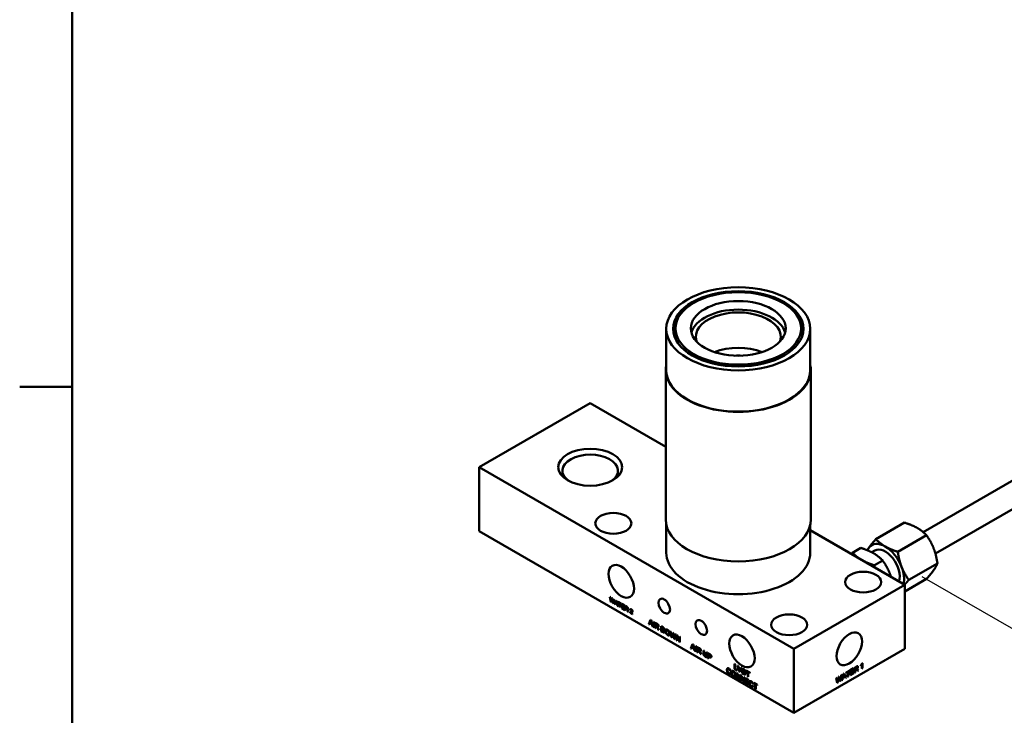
# Model space of a CAD drawing. Header units: millimetres. Extents: x 7 to 857, y -1 to 540.
# Tile 2 of 6: x 7 to 245, y 200 to 368. Entities that reach past the tile are written whole.
import ezdxf

# ---------------------------------------------------------------- set-up
doc = ezdxf.new("R2010")
doc.units = ezdxf.units.MM
doc.header["$LTSCALE"] = 2
doc.layers.get('0').update_dxf_attribs({"lineweight": 25})
for name, color, linetype, lineweight in [('Border_0', 7, 'Continuous', 50), ('Dimensions(CL)', 7, 'Continuous', 25), ('Visible Edges(CL)', 7, 'Continuous', 50), ('Visible Tangent Edges(CL)', 7, 'Continuous', 50)]:
    doc.layers.add(name, color=color, linetype=linetype, lineweight=lineweight)
doc.styles.add('ALIGNED-CL', font='arial.ttf')
doc.dimstyles.new('MM-2PLC-CL', dxfattribs={"dimscale": 2, "dimtxt": 3.048, "dimasz": 2.5, "dimexe": 3.175, "dimexo": 1.5875, "dimgap": 1.6002, "dimtad": 0, "dimtoh": 1, "dimrnd": 1e-08, "dimzin": 0, "dimdsep": 46, "dimtxsty": 'ALIGNED-CL', "dimcen": 0.09, "dimdle": 10, "dimclrd": 7, "dimclre": 7, "dimclrt": 250, "dimadec": 1, "dimazin": 0, "dimtfac": 1, "dimtofl": 0, "dimtmove": 0, "dimatfit": 3, "dimfxl": 0, "dimtolj": 1, "dimtzin": 0, "dimlwd": 25, "dimlwe": 25, "dimarcsym": 0})

# ---------------------------------------------------------------- blocks, each defined once
blk = doc.blocks.new('Borders Default Border')
at = {"layer": 'Border_0', "flags": 128}
for points in [[(9.65, 15.75), (9.65, 263.65)], [(3.3, 139.7), (9.65, 139.7)]]:
    blk.add_lwpolyline(points, dxfattribs=at)
blk = doc.blocks.new('*D22')
at = {"layer": 'Defpoints', "color": 0, "linetype": 'Continuous'}
for p in [(363.73, 316.82), (411.81, 289.06), (222.3, 235.17)]:
    blk.add_point(p, dxfattribs=at)
at = {"layer": 'Dimensions(CL)', "color": 7, "linetype": 'Continuous', "lineweight": 25}
for p, q in [((366.9, 314.99), (418.16, 285.4)), ((407.48, 286.56), (351.92, 254.49)), ((274.72, 209.91), (330.28, 241.99)), ((225.48, 233.34), (276.74, 203.75))]:
    blk.add_line(p, q, dxfattribs=at)
at = {"layer": 'Dimensions(CL)', "color": 7, "linetype": 'Continuous'}
for points in [[(407.06, 287.28), (407.89, 285.84), (411.81, 289.06)], [(274.3, 210.64), (275.13, 209.19), (270.39, 207.41)]]:
    blk.add_solid(points, dxfattribs=at)
at = {"layer": 'Dimensions(CL)', "color": 250, "linetype": 'Continuous', "lineweight": 25, "insert": (333.05, 243.59), "char_height": 6.096, "attachment_point": 4, "rotation": 30, "style": 'ALIGNED-CL'}
blk.add_mtext('\\A1;{\\Q-30.000;\\W0.816;\\H0.816x;200mm}', dxfattribs=at)

msp = doc.modelspace()

# ---------------------------------------------------------------- linework, layer by layer
at = {"layer": 'Visible Edges(CL)'}
for p, q in [((225.78, 244.11), (354.555, 318.458)), ((228.744, 238.893), (357.555, 313.262)), ((170.147, 299.778), (169.788, 299.57)), ((191.699, 299.778), (192.059, 299.57)), ((163.461, 283.445), (163.461, 293.452)), ((165.175, 293.141), (165.175, 292.635)), ((196.671, 293.141), (196.671, 292.635)), ((198.386, 283.445), (198.386, 293.452)), ((163.334, 247.152), (163.334, 283.445)), ((198.513, 247.152), (198.513, 283.445)), ((118.061, 259.855), (145.002, 275.409)), ((145.002, 275.409), (163.334, 264.825)), ((194.394, 215.785), (118.061, 259.855)), ((118.061, 244.301), (118.061, 259.855)), ((214.318, 242.399), (221.275, 246.416)), ((194.394, 200.23), (118.061, 244.301)), ((163.461, 239.116), (163.461, 245.934)), ((198.386, 239.116), (198.386, 245.934)), ((198.386, 244.588), (221.334, 231.339)), ((219.625, 239.335), (226.582, 243.352)), ((208.64, 239.121), (210.648, 240.28)), ((213.298, 239.213), (214.061, 239.653)), ((213.947, 236.057), (215.955, 237.216)), ((222.279, 232.496), (229.236, 236.513)), ((221.334, 229.708), (226.582, 232.738)), ((221.334, 231.339), (194.394, 215.785)), ((221.334, 215.785), (221.334, 231.339)), ((149.777, 228.365), (149.899, 228.295)), ((150.015, 227.191), (149.777, 228.365)), ((149.899, 228.295), (150.036, 227.536)), ((150.015, 227.191), (150.185, 227.289)), ((150.138, 227.12), (150.015, 227.191)), ((150.074, 227.301), (150.21, 227.38)), ((150.114, 227.47), (150.285, 228.072)), ((150.327, 227.801), (150.138, 227.12)), ((150.191, 227.312), (150.181, 227.363)), ((150.285, 228.072), (150.429, 227.989)), ((150.354, 227.907), (150.436, 227.955)), ((150.57, 226.87), (150.383, 227.769)), ((150.395, 227.931), (150.414, 227.998)), ((150.429, 227.989), (150.557, 227.39)), ((150.57, 226.87), (150.73, 226.963)), ((150.627, 226.982), (150.756, 227.057)), ((150.672, 227.183), (150.812, 227.768)), ((150.932, 227.699), (150.687, 226.803)), ((150.743, 227.008), (150.735, 227.045)), ((150.812, 227.768), (150.932, 227.699)), ((150.945, 226.654), (151.29, 227.492)), ((151.124, 226.758), (151.328, 227.253)), ((151.303, 227.177), (151.203, 226.93)), ((151.203, 226.93), (151.509, 226.754)), ((151.29, 227.492), (151.418, 227.418)), ((151.351, 227.347), (151.426, 227.391)), ((151.372, 227.359), (151.4, 227.428)), ((151.509, 226.754), (151.414, 227.096)), ((151.418, 227.418), (151.785, 226.169)), ((151.813, 227.068), (151.813, 227.19)), ((151.813, 227.19), (152.524, 226.779)), ((151.813, 227.068), (151.919, 227.129)), ((152.108, 226.897), (151.813, 227.068)), ((152.108, 226.897), (152.214, 226.958)), ((152.288, 226.863), (152.288, 226.916)), ((150.687, 226.803), (150.57, 226.87)), ((150.945, 226.654), (151.124, 226.758)), ((151.071, 226.581), (150.945, 226.654)), ((151.169, 226.838), (151.071, 226.581)), ((151.136, 226.751), (151.124, 226.758)), ((151.169, 226.838), (151.266, 226.894)), ((151.546, 226.621), (151.169, 226.838)), ((151.509, 226.754), (151.598, 226.805)), ((151.546, 226.621), (151.637, 226.674)), ((151.65, 226.247), (151.546, 226.621)), ((151.601, 226.797), (151.592, 226.802)), ((151.65, 226.247), (151.746, 226.303)), ((151.785, 226.169), (151.65, 226.247)), ((152.108, 225.982), (152.108, 226.897)), ((152.108, 225.982), (152.227, 226.051)), ((152.227, 225.914), (152.108, 225.982)), ((152.227, 226.828), (152.334, 226.889)), ((152.227, 226.828), (152.227, 225.914)), ((152.524, 226.657), (152.227, 226.828)), ((152.524, 226.779), (152.524, 226.657)), ((152.649, 226.707), (153.299, 226.332)), ((152.649, 225.67), (152.649, 226.707)), ((152.649, 225.67), (152.768, 225.739)), ((153.32, 225.283), (152.649, 225.67)), ((152.768, 226.516), (152.874, 226.577)), ((152.768, 226.516), (152.768, 226.199)), ((153.299, 226.209), (152.768, 226.516)), ((152.768, 226.199), (153.266, 225.912)), ((152.768, 226.076), (152.874, 226.138)), ((153.266, 225.789), (152.768, 226.076)), ((152.768, 226.076), (152.768, 225.724)), ((152.768, 225.724), (153.32, 225.405)), ((152.829, 226.551), (152.829, 226.603)), ((152.829, 226.111), (152.829, 226.164)), ((153.266, 225.912), (153.266, 225.789)), ((153.299, 226.332), (153.299, 226.209)), ((153.32, 225.405), (153.32, 225.283)), ((153.485, 225.187), (153.485, 226.224)), ((153.485, 226.224), (153.884, 225.994)), ((153.485, 225.187), (153.605, 225.256)), ((153.605, 225.118), (153.485, 225.187)), ((153.605, 226.041), (153.704, 226.098)), ((153.889, 225.877), (153.605, 226.041)), ((153.605, 226.041), (153.605, 225.698)), ((153.605, 225.698), (153.86, 225.55)), ((153.605, 225.579), (153.707, 225.639)), ((153.605, 225.579), (153.605, 225.118)), ((153.742, 225.5), (153.605, 225.579)), ((153.665, 226.076), (153.665, 226.121)), ((153.665, 225.614), (153.665, 225.663)), ((153.809, 225.457), (153.918, 225.52)), ((153.951, 225.39), (154.131, 225.494)), ((154.128, 224.817), (154.008, 225.101)), ((154.04, 225.504), (154.198, 225.595)), ((154.121, 225.103), (154.276, 224.731)), ((154.128, 224.817), (154.218, 224.869)), ((154.276, 224.731), (154.128, 224.817)), ((154.679, 224.498), (154.859, 224.602)), ((154.7, 225.228), (154.879, 225.331)), ((154.813, 225.149), (154.7, 225.228)), ((154.833, 224.532), (155.273, 224.278)), ((154.893, 224.582), (154.859, 224.602)), ((154.862, 225.273), (155, 225.353)), ((154.917, 225.305), (154.879, 225.331)), ((154.885, 224.578), (155.065, 224.682)), ((155.046, 224.811), (155.226, 224.914)), ((155.273, 224.155), (154.679, 224.498)), ((155.273, 224.278), (155.273, 224.155)), ((159.2, 221.786), (159.614, 222.791)), ((159.38, 221.889), (159.725, 222.727)), ((159.63, 222.413), (159.511, 222.117)), ((159.614, 222.791), (159.769, 222.702)), ((159.688, 222.618), (159.778, 222.67)), ((159.877, 221.905), (159.764, 222.316)), ((159.769, 222.702), (160.209, 221.203)), ((160.347, 222.368), (160.49, 222.286)), ((160.347, 221.124), (160.347, 222.368)), ((160.49, 222.286), (160.49, 221.041)), ((160.743, 220.895), (160.743, 222.14)), ((160.743, 222.14), (161.221, 221.864)), ((159.2, 221.786), (159.38, 221.889)), ((159.352, 221.699), (159.2, 221.786)), ((159.47, 222.007), (159.352, 221.699)), ((159.417, 221.868), (159.38, 221.889)), ((159.47, 222.007), (159.586, 222.074)), ((159.922, 221.746), (159.47, 222.007)), ((159.511, 222.117), (159.877, 221.905)), ((159.877, 221.905), (159.985, 221.967)), ((159.922, 221.746), (160.031, 221.809)), ((160.046, 221.297), (159.922, 221.746)), ((160.002, 221.907), (159.941, 221.942)), ((160.046, 221.297), (160.162, 221.364)), ((160.209, 221.203), (160.046, 221.297)), ((160.347, 221.124), (160.49, 221.206)), ((160.49, 221.041), (160.347, 221.124)), ((160.743, 220.895), (160.886, 220.978)), ((160.886, 220.813), (160.743, 220.895)), ((160.886, 221.92), (161.005, 221.988)), ((161.227, 221.723), (160.886, 221.92)), ((160.886, 221.92), (160.886, 221.508)), ((160.886, 221.508), (161.192, 221.331)), ((160.886, 221.366), (161.009, 221.437)), ((160.886, 221.366), (160.886, 220.813)), ((161.051, 221.27), (160.886, 221.366)), ((160.923, 221.941), (160.923, 222.036)), ((160.923, 221.387), (160.923, 221.487)), ((161.131, 221.219), (161.262, 221.294)), ((161.301, 221.139), (161.481, 221.243)), ((161.513, 220.45), (161.37, 220.792)), ((161.408, 221.275), (161.588, 221.379)), ((161.505, 220.794), (161.692, 220.347)), ((161.513, 220.45), (161.622, 220.513)), ((161.692, 220.347), (161.513, 220.45)), ((162.246, 220.027), (162.246, 221.272)), ((162.246, 221.272), (162.617, 221.057)), ((162.246, 220.027), (162.389, 220.11)), ((162.635, 219.803), (162.246, 220.027)), ((162.389, 221.042), (162.516, 221.116)), ((162.389, 221.042), (162.389, 220.092)), ((162.616, 220.911), (162.389, 221.042)), ((162.389, 220.092), (162.619, 219.959)), ((162.426, 221.063), (162.426, 221.168)), ((162.881, 219.893), (163.061, 219.997)), ((163.542, 220.279), (163.722, 220.382)), ((164.693, 218.615), (164.407, 220.024)), ((164.407, 220.024), (164.553, 219.94)), ((164.553, 219.94), (164.718, 219.029)), ((164.059, 219.218), (164.239, 219.321)), ((164.693, 218.615), (164.872, 218.718)), ((164.84, 218.53), (164.693, 218.615)), ((164.764, 218.747), (164.927, 218.842)), ((164.812, 218.95), (165.016, 219.672)), ((165.067, 219.347), (164.84, 218.53)), ((164.872, 218.718), (164.856, 218.801)), ((164.89, 218.708), (164.872, 218.718)), ((165.016, 219.672), (165.189, 219.573)), ((165.099, 219.474), (165.198, 219.531)), ((165.113, 219.482), (165.146, 219.598)), ((165.359, 218.23), (165.134, 219.308)), ((165.189, 219.573), (165.343, 218.854)), ((165.359, 218.23), (165.539, 218.334)), ((165.499, 218.149), (165.359, 218.23)), ((165.427, 218.364), (165.582, 218.454)), ((165.481, 218.605), (165.649, 219.307)), ((165.793, 219.224), (165.499, 218.149)), ((165.539, 218.334), (165.521, 218.418)), ((165.548, 218.329), (165.539, 218.334)), ((165.649, 219.307), (165.793, 219.224)), ((165.721, 218.962), (165.785, 219.229)), ((165.925, 219.148), (166.071, 219.063)), ((165.925, 217.903), (165.925, 219.148)), ((165.925, 217.903), (166.061, 217.982)), ((166.061, 217.825), (165.925, 217.903)), ((166.061, 218.802), (166.16, 218.859)), ((166.628, 217.497), (166.061, 218.802)), ((166.061, 218.802), (166.061, 217.825)), ((166.071, 219.063), (166.638, 217.759)), ((166.105, 218.827), (166.105, 218.986)), ((166.628, 217.497), (166.774, 217.582)), ((166.774, 217.413), (166.628, 217.497)), ((166.638, 218.736), (166.774, 218.657)), ((166.638, 217.759), (166.638, 218.736)), ((166.638, 217.759), (166.774, 217.838)), ((166.774, 217.678), (166.719, 217.806)), ((166.774, 218.657), (166.774, 217.413)), ((169.446, 215.893), (169.86, 216.898)), ((169.446, 215.893), (169.626, 215.996)), ((169.597, 215.805), (169.446, 215.893)), ((169.716, 216.114), (169.597, 215.805)), ((169.626, 215.996), (169.971, 216.834)), ((169.663, 215.975), (169.626, 215.996)), ((169.716, 216.114), (169.832, 216.18)), ((170.167, 215.853), (169.716, 216.114)), ((169.876, 216.52), (169.757, 216.224)), ((169.757, 216.224), (170.123, 216.012)), ((169.86, 216.898), (170.015, 216.809)), ((169.934, 216.724), (170.024, 216.776)), ((170.123, 216.012), (170.01, 216.423)), ((170.015, 216.809), (170.455, 215.31)), ((170.123, 216.012), (170.231, 216.074)), ((170.167, 215.853), (170.277, 215.916)), ((170.292, 215.404), (170.167, 215.853)), ((170.248, 216.013), (170.187, 216.049)), ((170.292, 215.404), (170.408, 215.471)), ((170.455, 215.31), (170.292, 215.404)), ((170.593, 215.231), (170.593, 216.475)), ((170.593, 216.475), (170.736, 216.392)), ((170.593, 215.231), (170.736, 215.313)), ((170.736, 215.148), (170.593, 215.231)), ((170.736, 216.392), (170.736, 215.148)), ((170.989, 216.246), (171.467, 215.97)), ((170.989, 215.002), (170.989, 216.246)), ((170.989, 215.002), (171.132, 215.085)), ((171.132, 214.919), (170.989, 215.002)), ((171.132, 216.026), (171.251, 216.095)), ((171.132, 216.026), (171.132, 215.615)), ((171.473, 215.83), (171.132, 216.026)), ((171.132, 215.615), (171.438, 215.438)), ((171.132, 215.472), (171.255, 215.544)), ((171.297, 215.377), (171.132, 215.472)), ((171.132, 215.472), (171.132, 214.919)), ((171.168, 216.047), (171.168, 216.143)), ((171.168, 215.494), (171.168, 215.594)), ((171.377, 215.325), (171.508, 215.401)), ((171.547, 215.246), (171.727, 215.349)), ((171.654, 215.382), (171.834, 215.485)), ((172.494, 215.377), (172.637, 215.295)), ((172.494, 214.658), (172.494, 215.377)), ((172.637, 215.295), (172.637, 214.577)), ((194.394, 200.23), (194.394, 215.785)), ((221.334, 215.785), (194.394, 200.23)), ((171.759, 214.557), (171.616, 214.899)), ((171.751, 214.901), (171.938, 214.454)), ((171.759, 214.557), (171.868, 214.62)), ((171.938, 214.454), (171.759, 214.557)), ((173.128, 213.973), (173.308, 214.076)), ((173.199, 214.252), (173.199, 214.97)), ((173.199, 214.97), (173.342, 214.888)), ((173.342, 214.888), (173.342, 214.169)), ((173.579, 213.506), (173.579, 214.751)), ((173.579, 214.751), (173.986, 214.516)), ((173.579, 213.506), (173.722, 213.589)), ((173.722, 213.424), (173.579, 213.506)), ((173.722, 214.521), (173.85, 214.595)), ((173.998, 214.362), (173.722, 214.521)), ((173.722, 214.521), (173.722, 214.076)), ((173.722, 214.076), (174.001, 213.916)), ((173.722, 213.929), (173.85, 214.003)), ((173.722, 213.929), (173.722, 213.424)), ((173.999, 213.77), (173.722, 213.929)), ((173.759, 214.542), (173.759, 214.647)), ((173.759, 213.951), (173.759, 214.055)), ((174.205, 213.865), (174.384, 213.969)), ((178.43, 210.89), (178.61, 210.993)), ((178.967, 210.428), (179.078, 210.492)), ((179.108, 210.386), (178.967, 210.428)), ((179.511, 210.249), (179.69, 210.353)), ((180.007, 212.166), (180.15, 212.083)), ((180.007, 210.921), (180.007, 212.166)), ((180.007, 210.921), (180.15, 211.004)), ((180.68, 210.533), (180.007, 210.921)), ((180.15, 212.083), (180.15, 210.986)), ((180.15, 210.986), (180.68, 210.68)), ((180.68, 210.68), (180.68, 210.533)), ((180.74, 211.742), (180.895, 211.653)), ((181.157, 210.258), (180.74, 211.742)), ((180.895, 211.653), (181.175, 210.588)), ((181.157, 210.258), (181.336, 210.361)), ((181.304, 210.173), (181.157, 210.258)), ((181.231, 210.352), (181.411, 210.456)), ((181.289, 210.522), (181.58, 211.257)), ((181.726, 211.173), (181.304, 210.173)), ((181.336, 210.361), (181.324, 210.405)), ((181.374, 210.339), (181.336, 210.361)), ((181.469, 210.625), (181.693, 211.192)), ((181.58, 211.257), (181.726, 211.173)), ((181.854, 211.099), (182.225, 210.885)), ((181.854, 209.855), (181.854, 211.099)), ((181.997, 210.87), (182.124, 210.943)), ((182.224, 210.739), (181.997, 210.87)), ((181.997, 210.87), (181.997, 209.919)), ((182.034, 210.891), (182.034, 210.996)), ((182.861, 210.518), (183.715, 210.025)), ((182.861, 210.371), (182.861, 210.518)), ((182.861, 210.371), (182.988, 210.444)), ((183.216, 210.166), (182.861, 210.371)), ((183.216, 210.166), (183.343, 210.24)), ((183.395, 210.105), (183.395, 210.209)), ((207.093, 210.046), (207.947, 210.539)), ((207.411, 210.23), (207.411, 210.125)), ((207.59, 210.186), (207.463, 210.26)), ((207.947, 210.392), (207.59, 210.186)), ((207.947, 210.392), (207.819, 210.466)), ((207.947, 210.539), (207.947, 210.392)), ((208.096, 210.626), (208.877, 211.076)), ((208.096, 209.381), (208.096, 210.626)), ((208.239, 210.181), (208.096, 210.263)), ((208.187, 210.211), (208.096, 210.159)), ((208.239, 210.561), (208.112, 210.635)), ((208.877, 210.929), (208.239, 210.561)), ((208.239, 210.561), (208.239, 210.181)), ((208.239, 210.181), (208.836, 210.525)), ((208.836, 210.378), (208.239, 210.034)), ((208.836, 210.378), (208.709, 210.452)), ((208.877, 210.929), (208.749, 211.003)), ((208.836, 210.525), (208.836, 210.378)), ((208.877, 211.076), (208.877, 210.929)), ((209.1, 211.205), (209.578, 211.481)), ((209.1, 209.961), (209.1, 211.205)), ((209.243, 210.738), (209.1, 210.821)), ((209.187, 210.771), (209.1, 210.721)), ((209.243, 210.596), (209.1, 210.679)), ((209.243, 211.15), (209.124, 211.219)), ((209.584, 211.347), (209.243, 211.15)), ((209.243, 211.15), (209.243, 210.738)), ((209.243, 210.738), (209.549, 210.915)), ((209.408, 210.691), (209.243, 210.596)), ((209.243, 210.596), (209.243, 210.043)), ((209.488, 210.732), (209.36, 210.806)), ((209.587, 210.722), (209.407, 210.826)), ((209.659, 210.849), (209.547, 210.914)), ((209.767, 211.387), (209.591, 211.489)), ((209.683, 210.843), (209.869, 210.612)), ((209.87, 210.405), (209.728, 210.582)), ((209.869, 210.612), (209.756, 210.547)), ((209.862, 210.739), (210.049, 210.508)), ((210.049, 210.508), (209.869, 210.612)), ((210.049, 210.508), (209.87, 210.405)), ((210.651, 211.645), (210.651, 211.793)), ((210.915, 211.982), (210.832, 212.03)), ((210.868, 212.089), (210.868, 212.009)), ((210.915, 211.009), (210.915, 211.982)), ((211.047, 211.085), (210.915, 211.161)), ((211.047, 211.085), (210.915, 211.009)), ((210.962, 212.285), (211.047, 212.334)), ((211.047, 212.334), (211.047, 211.085)), ((178.889, 209.828), (179.058, 209.926)), ((178.983, 209.992), (179.126, 209.867)), ((180.028, 209.189), (180.207, 209.292)), ((180.472, 208.695), (180.472, 209.939)), ((180.472, 209.939), (180.618, 209.855)), ((180.472, 208.695), (180.608, 208.773)), ((180.608, 208.616), (180.472, 208.695)), ((180.608, 209.593), (180.707, 209.65)), ((180.608, 209.593), (180.608, 208.616)), ((181.175, 208.289), (180.608, 209.593)), ((180.618, 209.855), (181.185, 208.55)), ((180.652, 209.618), (180.652, 209.778)), ((181.175, 208.289), (181.321, 208.373)), ((181.321, 208.204), (181.175, 208.289)), ((181.185, 208.55), (181.185, 209.527)), ((181.185, 209.527), (181.321, 209.449)), ((181.185, 208.55), (181.321, 208.629)), ((181.321, 208.469), (181.266, 208.597)), ((181.321, 209.449), (181.321, 208.204)), ((181.56, 209.311), (181.706, 209.227)), ((181.56, 208.067), (181.56, 209.311)), ((181.56, 208.067), (181.696, 208.145)), ((181.696, 207.988), (181.56, 208.067)), ((181.696, 208.965), (181.795, 209.022)), ((182.263, 207.661), (181.696, 208.965)), ((181.696, 208.965), (181.696, 207.988)), ((181.706, 209.227), (182.272, 207.923)), ((181.739, 208.99), (181.739, 209.15)), ((181.854, 209.855), (181.997, 209.937)), ((182.243, 209.63), (181.854, 209.855)), ((181.997, 209.919), (182.227, 209.787)), ((182.272, 208.899), (182.409, 208.821)), ((182.272, 207.923), (182.272, 208.899)), ((182.272, 207.923), (182.409, 208.001)), ((182.409, 207.841), (182.353, 207.969)), ((182.409, 208.821), (182.409, 207.576)), ((182.489, 209.721), (182.669, 209.825)), ((182.651, 207.436), (182.651, 208.681)), ((182.651, 208.681), (183.431, 208.23)), ((182.794, 208.451), (182.921, 208.525)), ((183.431, 208.083), (182.794, 208.451)), ((182.794, 208.451), (182.794, 208.071)), ((182.794, 208.071), (183.391, 207.726)), ((182.794, 207.924), (182.921, 207.997)), ((182.794, 207.924), (182.794, 207.501)), ((183.391, 207.579), (182.794, 207.924)), ((182.831, 208.472), (182.831, 208.577)), ((182.831, 207.945), (182.831, 208.05)), ((183.216, 209.069), (183.216, 210.166)), ((183.216, 209.069), (183.359, 209.151)), ((183.359, 208.986), (183.216, 209.069)), ((183.359, 210.084), (183.486, 210.157)), ((183.715, 209.878), (183.359, 210.084)), ((183.359, 210.084), (183.359, 208.986)), ((183.431, 208.23), (183.431, 208.083)), ((183.715, 210.025), (183.715, 209.878)), ((183.868, 207.75), (184.048, 207.853)), ((204.65, 208.636), (204.796, 208.72)), ((204.936, 207.556), (204.65, 208.636)), ((204.658, 208.641), (204.718, 208.379)), ((204.796, 208.72), (204.96, 207.999)), ((205.006, 207.771), (204.856, 207.858)), ((204.919, 207.821), (204.903, 207.745)), ((205.055, 208.029), (205.259, 208.988)), ((205.31, 208.721), (205.083, 207.641)), ((205.342, 208.886), (205.249, 208.939)), ((205.259, 208.988), (205.432, 209.087)), ((205.303, 209.013), (205.339, 208.888)), ((205.602, 207.941), (205.377, 208.759)), ((205.432, 209.087), (205.586, 208.547)), ((205.67, 208.154), (205.519, 208.241)), ((205.562, 208.125), (205.553, 208.12)), ((205.579, 208.207), (205.562, 208.125)), ((205.741, 208.022), (205.562, 208.125)), ((205.741, 208.022), (205.602, 207.941)), ((205.723, 208.456), (205.892, 209.353)), ((206.035, 209.436), (205.741, 208.022)), ((205.892, 209.353), (206.035, 209.436)), ((206.051, 208.2), (206.465, 209.684)), ((206.202, 208.288), (206.051, 208.2)), ((206.202, 208.288), (206.093, 208.351)), ((206.32, 208.732), (206.202, 208.288)), ((206.32, 208.732), (206.216, 208.793)), ((206.298, 208.927), (206.245, 208.896)), ((206.362, 208.89), (206.26, 208.949)), ((206.772, 208.993), (206.32, 208.732)), ((206.481, 209.324), (206.362, 208.89)), ((206.362, 208.89), (206.728, 209.101)), ((206.539, 209.596), (206.454, 209.645)), ((206.465, 209.684), (206.619, 209.773)), ((206.513, 209.712), (206.88, 208.886)), ((206.728, 209.101), (206.615, 209.381)), ((206.619, 209.773), (207.06, 208.783)), ((206.772, 208.993), (206.656, 209.06)), ((206.897, 208.689), (206.772, 208.993)), ((206.88, 208.886), (206.828, 208.856)), ((207.06, 208.783), (206.88, 208.886)), ((207.06, 208.783), (206.897, 208.689)), ((207.447, 210.104), (207.093, 209.899)), ((207.093, 209.899), (207.093, 210.046)), ((207.447, 210.104), (207.32, 210.177)), ((207.447, 209.007), (207.447, 210.104)), ((207.59, 209.089), (207.447, 209.172)), ((207.59, 209.089), (207.447, 209.007)), ((207.59, 210.186), (207.59, 209.089)), ((208.239, 210.034), (208.096, 210.116)), ((208.901, 209.846), (208.096, 209.381)), ((208.239, 209.611), (208.096, 209.693)), ((208.187, 209.641), (208.096, 209.589)), ((208.239, 210.034), (208.239, 209.611)), ((208.239, 209.611), (208.901, 209.993)), ((208.901, 209.846), (208.774, 209.919)), ((208.901, 209.993), (208.901, 209.846)), ((209.243, 210.043), (209.1, 210.126)), ((209.243, 210.043), (209.1, 209.961)), ((182.263, 207.661), (182.409, 207.745)), ((182.409, 207.576), (182.263, 207.661)), ((182.651, 207.436), (182.794, 207.519)), ((183.456, 206.972), (182.651, 207.436)), ((182.794, 207.501), (183.456, 207.119)), ((183.391, 207.726), (183.391, 207.579)), ((183.456, 207.119), (183.456, 206.972)), ((184.327, 206.688), (184.497, 206.786)), ((184.406, 207.289), (184.517, 207.353)), ((184.546, 207.246), (184.406, 207.289)), ((184.421, 206.852), (184.564, 206.728)), ((184.659, 207.374), (184.659, 207.521)), ((184.659, 207.521), (185.514, 207.028)), ((184.659, 207.374), (184.787, 207.448)), ((185.014, 207.17), (184.659, 207.374)), ((185.014, 207.17), (185.142, 207.243)), ((185.014, 206.072), (185.014, 207.17)), ((185.014, 206.072), (185.157, 206.155)), ((185.157, 205.99), (185.014, 206.072)), ((185.157, 207.087), (185.284, 207.16)), ((185.157, 207.087), (185.157, 205.99)), ((185.514, 206.881), (185.157, 207.087)), ((185.194, 207.108), (185.194, 207.213)), ((185.514, 207.028), (185.514, 206.881)), ((204.903, 207.745), (204.888, 207.736)), ((205.083, 207.641), (204.903, 207.745)), ((205.083, 207.641), (204.936, 207.556))]:
    msp.add_line(p, q, dxfattribs=at)
for centre, major_axis in [((180.923, 293.452), (17.462, 0)), ((180.923, 293.452), (15.812, 0)), ((180.923, 293.556), (15.24, 0)), ((180.923, 293.556), (11.509, 0)), ((145.002, 259.855), (7.76, 0)), ((150.615, 246.245), (4.369, 0)), ((152.546, 232.168), (-2.183, 3.781)), ((211.231, 231.987), (4.369, 0)), ((162.963, 226.154), (-0.991, 1.716)), ((171.943, 220.969), (-0.991, 1.716)), ((193.271, 221.617), (4.369, 0)), ((207.864, 215.785), (2.183, 3.781)), ((181.821, 215.266), (-2.183, 3.781))]:
    msp.add_ellipse(centre, major_axis=major_axis, ratio=0.5773503, dxfattribs=at)
for centre, major_axis, start_param, end_param in [((180.923, 293.141), (-15.748, 0), 5.4977871, 6.384339), ((180.923, 293.141), (15.748, 0), 6.1820316, 7.0685835), ((180.923, 291.482), (-11.509, 0), 3.2982842, 6.1264938), ((180.923, 291.482), (-10.319, 0), 2.9641411, 6.4606369), ((180.923, 282.885), (10.319, 0), 0.9745458, 2.1670469), ((180.923, 280.999), (10.319, 0), 1.480817, 1.6607757), ((180.923, 283.445), (17.59, 0), 3.0213519, 6.4034261), ((180.923, 283.445), (17.462, 0), 3.1415927, 6.2831853), ((145.002, 259.025), (-6.744, 0), 2.4289432, 6.9958348), ((180.923, 247.152), (17.59, 0), 3.1415927, 6.2831853), ((216.561, 235.323), (-3.25, 5.629), 5.4977871, 6.5449847), ((180.923, 239.116), (17.462, 0), 3.1415926, 6.2831853), ((216.561, 235.323), (-3.25, 5.629), 0.2617994, 0.4212237), ((216.561, 235.323), (-2.5, 4.33), 3.6213336, 6.2831853), ((216.561, 235.323), (3.25, -5.629), 1.3089969, 2.3561945), ((216.561, 235.323), (3.25, -5.629), 0.5518026, 1.3089969)]:
    msp.add_ellipse(centre, major_axis=major_axis, ratio=0.5773503, start_param=start_param, end_param=end_param, dxfattribs=at)
for points, weights in [([(221.275, 246.416), (223.108, 245.832), (224.339, 245.121)], [1.00007075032, 1.03799156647, 1]), ([(224.339, 245.121), (225.571, 244.41), (226.582, 243.352)], [1, 1.03799156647, 1.00007075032]), ([(214.318, 242.399), (213.196, 241.151), (212.581, 240.275)], [1.00007075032, 1.03799156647, 1]), ([(216.561, 240.63), (215.329, 241.341), (214.318, 242.399)], [1, 1.03799156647, 1.00007075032]), ([(226.582, 243.352), (227.704, 241.756), (228.32, 240.169)], [1.00007075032, 1.03799156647, 1]), ([(208.64, 239.121), (208.502, 238.968), (208.373, 238.822)], [1.00007075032, 1.00458623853, 1.00802534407]), ([(210.37, 237.669), (209.447, 238.278), (208.64, 239.121)], [1.01255593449, 1.03007349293, 1.00007075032]), ([(210.648, 240.28), (212.48, 239.696), (213.712, 238.985)], [1.00007075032, 1.03799156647, 1]), ([(212.581, 240.275), (212.377, 239.985), (212.212, 239.715)], [1, 1.01224496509, 1.01660399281]), ([(213.712, 238.985), (214.943, 238.274), (215.955, 237.216)], [1, 1.03799156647, 1.00007075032]), ([(219.625, 239.335), (217.793, 239.919), (216.561, 240.63)], [1.00007075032, 1.03799156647, 1]), ([(220.541, 235.679), (219.926, 237.266), (219.625, 239.335)], [1, 1.03799156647, 1.00007075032]), ([(228.32, 240.169), (228.935, 238.582), (229.236, 236.513)], [1, 1.03799156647, 1.00007075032]), ([(213.947, 236.057), (212.486, 236.523), (211.432, 237.056)], [1.00007075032, 1.03007349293, 1.01255593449]), ([(215.955, 237.216), (217.076, 235.621), (217.692, 234.034)], [1.00007075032, 1.03799156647, 1]), ([(229.236, 236.513), (228.935, 235.738), (228.32, 234.862)], [1.00007075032, 1.03799156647, 1]), ([(214.025, 235.559), (213.984, 235.803), (213.947, 236.057)], [1.00802534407, 1.00458623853, 1.00007075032]), ([(222.279, 232.496), (221.157, 234.092), (220.541, 235.679)], [1.00007075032, 1.03799156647, 1]), ([(228.32, 234.862), (227.704, 233.986), (226.582, 232.738)], [1, 1.03799156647, 1.00007075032]), ([(217.692, 234.034), (217.834, 233.669), (217.956, 233.289)], [1, 1.00848866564, 1.01318752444]), ([(221.298, 231.36), (221.719, 231.872), (222.279, 232.496)], [1.01900670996, 1.01865518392, 1.00007075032])]:
    msp.add_rational_spline(points, weights, degree=2, dxfattribs=at)
for points, degree in [([(150.036, 227.536), (150.058, 227.417), (150.074, 227.301)], 2), ([(150.074, 227.301), (150.108, 227.448), (150.114, 227.47)], 2), ([(150.354, 227.907), (150.339, 227.845), (150.327, 227.801)], 2), ([(150.383, 227.769), (150.358, 227.882), (150.354, 227.907)], 2), ([(150.557, 227.39), (150.605, 227.168), (150.627, 226.982)], 2), ([(150.627, 226.982), (150.644, 227.071), (150.672, 227.183)], 2), ([(151.351, 227.347), (151.334, 227.258), (151.303, 227.177)], 2), ([(151.414, 227.096), (151.372, 227.252), (151.351, 227.347)], 2), ([(153.809, 225.457), (153.788, 225.473), (153.742, 225.5)], 2), ([(154.008, 225.101), (153.956, 225.224), (153.889, 225.362), (153.836, 225.433), (153.809, 225.457)], 2), ([(153.86, 225.55), (153.941, 225.503), (154.033, 225.489), (154.081, 225.548), (154.081, 225.597)], 2), ([(153.884, 225.994), (154.004, 225.925), (154.129, 225.797), (154.203, 225.612), (154.203, 225.527)], 2), ([(154.081, 225.597), (154.081, 225.671), (153.989, 225.819), (153.889, 225.877)], 2), ([(154.203, 225.527), (154.203, 225.416), (154.08, 225.337), (153.951, 225.39)], 2), ([(153.951, 225.39), (153.997, 225.337), (154.022, 225.298)], 2), ([(154.022, 225.298), (154.074, 225.213), (154.121, 225.103)], 2), ([(154.199, 225.471), (154.176, 225.476), (154.153, 225.485), (154.131, 225.494)], 3), ([(154.679, 224.498), (154.678, 224.545), (154.692, 224.579)], 2), ([(154.692, 224.579), (154.715, 224.636), (154.815, 224.714), (154.909, 224.749)], 2), ([(154.7, 225.228), (154.711, 225.367), (154.863, 225.433), (154.991, 225.359)], 2), ([(154.989, 225.255), (154.909, 225.301), (154.814, 225.245), (154.813, 225.149)], 2), ([(155.006, 224.631), (154.907, 224.593), (154.851, 224.556), (154.833, 224.532)], 2), ([(154.872, 224.683), (154.882, 224.709), (154.897, 224.731), (154.913, 224.75)], 3), ([(154.879, 225.331), (154.881, 225.356), (154.885, 225.38), (154.891, 225.402)], 3), ([(154.909, 224.749), (155.055, 224.804), (155.158, 224.905), (155.158, 224.978)], 2), ([(155.158, 224.978), (155.158, 225.054), (155.064, 225.212), (154.989, 225.255)], 2), ([(154.991, 225.359), (155.121, 225.284), (155.271, 225.032), (155.271, 224.909)], 2), ([(155.271, 224.909), (155.271, 224.847), (155.227, 224.752), (155.125, 224.679), (155.006, 224.631)], 2), ([(155.186, 224.735), (155.142, 224.717), (155.091, 224.697), (155.065, 224.682)], 3), ([(155.211, 224.745), (155.203, 224.741), (155.195, 224.738), (155.186, 224.735)], 3), ([(155.226, 224.914), (155.243, 224.924), (155.257, 224.934), (155.27, 224.944)], 3), ([(159.688, 222.618), (159.667, 222.51), (159.63, 222.413)], 2), ([(159.764, 222.316), (159.713, 222.503), (159.688, 222.618)], 2), ([(161.131, 221.219), (161.106, 221.239), (161.051, 221.27)], 2), ([(161.37, 220.792), (161.308, 220.94), (161.228, 221.105), (161.163, 221.19), (161.131, 221.219)], 2), ([(161.192, 221.331), (161.29, 221.275), (161.4, 221.258), (161.458, 221.328), (161.458, 221.387)], 2), ([(161.221, 221.864), (161.365, 221.781), (161.515, 221.626), (161.605, 221.405), (161.605, 221.303)], 2), ([(161.458, 221.387), (161.458, 221.476), (161.347, 221.653), (161.227, 221.723)], 2), ([(161.605, 221.303), (161.605, 221.17), (161.456, 221.074), (161.301, 221.139)], 2), ([(161.301, 221.139), (161.357, 221.075), (161.387, 221.028)], 2), ([(161.387, 221.028), (161.449, 220.926), (161.505, 220.794)], 2), ([(161.592, 221.209), (161.556, 221.215), (161.518, 221.227), (161.481, 221.243)], 3), ([(161.588, 221.379), (161.591, 221.381), (161.594, 221.383), (161.597, 221.385)], 3), ([(162.8, 220.779), (162.742, 220.838), (162.616, 220.911)], 2), ([(162.617, 221.057), (162.743, 220.985), (162.809, 220.928)], 2), ([(162.619, 219.959), (162.726, 219.897), (162.847, 219.873), (162.883, 219.894)], 2), ([(163.137, 220.142), (163.137, 220), (163.08, 219.814), (162.99, 219.723), (162.883, 219.702), (162.733, 219.746), (162.635, 219.803)], 2), ([(162.99, 220.229), (162.99, 220.425), (162.879, 220.698), (162.8, 220.779)], 2), ([(162.809, 220.928), (162.902, 220.85), (162.967, 220.748)], 2), ([(162.883, 219.894), (162.934, 219.924), (162.99, 220.088), (162.99, 220.229)], 2), ([(162.967, 220.748), (163.053, 220.616), (163.137, 220.309), (163.137, 220.142)], 2), ([(163.061, 219.997), (163.061, 219.997), (163.062, 219.998), (163.062, 219.998)], 3), ([(163.291, 220.03), (163.291, 220.34), (163.579, 220.524), (163.807, 220.393)], 2), ([(163.807, 219.106), (163.654, 219.194), (163.414, 219.502), (163.291, 219.866), (163.291, 220.03)], 2), ([(163.807, 220.251), (163.656, 220.338), (163.438, 220.224), (163.438, 219.943)], 2), ([(163.438, 219.943), (163.438, 219.719), (163.647, 219.339), (163.806, 219.247)], 2), ([(163.807, 220.393), (163.956, 220.306), (164.196, 220.003), (164.322, 219.636), (164.322, 219.449)], 2), ([(164.175, 219.536), (164.175, 219.688), (164.086, 219.966), (163.914, 220.189), (163.807, 220.251)], 2), ([(163.806, 219.247), (163.967, 219.154), (164.175, 219.295), (164.175, 219.536)], 2), ([(164.322, 219.449), (164.322, 219.261), (164.189, 219.038), (163.946, 219.025), (163.807, 219.106)], 2), ([(164.718, 219.029), (164.744, 218.886), (164.764, 218.747)], 2), ([(164.764, 218.747), (164.805, 218.924), (164.812, 218.95)], 2), ([(165.099, 219.474), (165.081, 219.4), (165.067, 219.347)], 2), ([(165.134, 219.308), (165.104, 219.444), (165.099, 219.474)], 2), ([(165.343, 218.854), (165.4, 218.587), (165.427, 218.364)], 2), ([(165.427, 218.364), (165.448, 218.471), (165.481, 218.605)], 2), ([(169.934, 216.724), (169.913, 216.617), (169.876, 216.52)], 2), ([(170.01, 216.423), (169.959, 216.61), (169.934, 216.724)], 2), ([(171.377, 215.325), (171.352, 215.345), (171.297, 215.377)], 2), ([(171.616, 214.899), (171.554, 215.047), (171.473, 215.212), (171.409, 215.297), (171.377, 215.325)], 2), ([(171.438, 215.438), (171.536, 215.381), (171.646, 215.364), (171.703, 215.434), (171.703, 215.494)], 2), ([(171.467, 215.97), (171.611, 215.887), (171.761, 215.733), (171.85, 215.512), (171.85, 215.409)], 2), ([(171.703, 215.494), (171.703, 215.582), (171.593, 215.76), (171.473, 215.83)], 2), ([(171.85, 215.409), (171.85, 215.277), (171.702, 215.181), (171.547, 215.246)], 2), ([(171.547, 215.246), (171.603, 215.182), (171.633, 215.135)], 2), ([(171.633, 215.135), (171.695, 215.032), (171.751, 214.901)], 2), ([(171.838, 215.316), (171.802, 215.321), (171.764, 215.334), (171.727, 215.349)], 3), ([(171.834, 215.485), (171.837, 215.487), (171.84, 215.49), (171.843, 215.492)], 3), ([(172.921, 213.866), (172.77, 213.953), (172.577, 214.185), (172.494, 214.461), (172.494, 214.658)], 2), ([(172.637, 214.577), (172.637, 214.415), (172.689, 214.232), (172.816, 214.075), (172.908, 214.022)], 2), ([(172.908, 214.022), (173.065, 213.931), (173.199, 214.019), (173.199, 214.252)], 2), ([(173.342, 214.169), (173.342, 213.981), (173.269, 213.803), (173.077, 213.776), (172.921, 213.866)], 2), ([(173.986, 214.516), (174.094, 214.454), (174.15, 214.409)], 2), ([(174.131, 214.274), (174.095, 214.306), (173.998, 214.362)], 2), ([(174.402, 213.915), (174.402, 213.757), (174.227, 213.638), (173.999, 213.77)], 2), ([(174.001, 213.916), (174.14, 213.835), (174.255, 213.887), (174.255, 213.995)], 2), ([(174.255, 213.995), (174.255, 214.073), (174.187, 214.224), (174.131, 214.274)], 2), ([(174.15, 214.409), (174.23, 214.348), (174.337, 214.201), (174.402, 214.008), (174.402, 213.915)], 2), ([(178.173, 210.654), (178.173, 210.848), (178.302, 211.064), (178.539, 211.077), (178.682, 210.994)], 2), ([(178.68, 209.708), (178.506, 209.809), (178.287, 210.099), (178.173, 210.475), (178.173, 210.654)], 2), ([(178.679, 210.855), (178.555, 210.926), (178.387, 210.885), (178.32, 210.693), (178.32, 210.57)], 2), ([(178.32, 210.57), (178.32, 210.411), (178.401, 210.128), (178.569, 209.914), (178.668, 209.857)], 2), ([(178.653, 211.01), (178.636, 211.006), (178.621, 211), (178.61, 210.993)], 3), ([(178.967, 210.428), (178.93, 210.586), (178.787, 210.792), (178.679, 210.855)], 2), ([(178.682, 210.994), (178.844, 210.901), (179.064, 210.583), (179.108, 210.386)], 2), ([(179.259, 210.001), (179.259, 210.311), (179.547, 210.495), (179.775, 210.363)], 2), ([(179.776, 210.222), (179.624, 210.309), (179.406, 210.195), (179.406, 209.914)], 2), ([(179.775, 210.363), (179.924, 210.277), (180.164, 209.974), (180.29, 209.607), (180.29, 209.42)], 2), ([(180.143, 209.507), (180.143, 209.659), (180.054, 209.937), (179.882, 210.16), (179.776, 210.222)], 2), ([(181.175, 210.588), (181.208, 210.46), (181.231, 210.352)], 2), ([(181.231, 210.352), (181.256, 210.439), (181.289, 210.522)], 2), ([(182.408, 210.607), (182.35, 210.666), (182.224, 210.739)], 2), ([(182.225, 210.885), (182.351, 210.812), (182.417, 210.756)], 2), ([(182.598, 210.057), (182.598, 210.252), (182.487, 210.526), (182.408, 210.607)], 2), ([(182.417, 210.756), (182.51, 210.678), (182.575, 210.576)], 2), ([(182.575, 210.576), (182.661, 210.444), (182.745, 210.136), (182.745, 209.969)], 2), ([(209.407, 210.826), (209.405, 210.827), (209.403, 210.828), (209.401, 210.829)], 3), ([(209.488, 210.732), (209.463, 210.723), (209.408, 210.691)], 2), ([(209.728, 210.582), (209.665, 210.658), (209.585, 210.73), (209.521, 210.741), (209.488, 210.732)], 2), ([(209.549, 210.915), (209.647, 210.972), (209.757, 211.082), (209.815, 211.218), (209.815, 211.278)], 2), ([(209.578, 211.481), (209.722, 211.564), (209.872, 211.583), (209.962, 211.465), (209.962, 211.363)], 2), ([(209.815, 211.278), (209.815, 211.366), (209.704, 211.416), (209.584, 211.347)], 2), ([(209.962, 211.363), (209.962, 211.23), (209.813, 210.963), (209.659, 210.849)], 2), ([(209.659, 210.849), (209.714, 210.85), (209.744, 210.837)], 2), ([(209.677, 210.849), (209.679, 210.847), (209.681, 210.845), (209.683, 210.843)], 3), ([(209.744, 210.837), (209.806, 210.807), (209.862, 210.739)], 2), ([(209.768, 211.568), (209.777, 211.538), (209.782, 211.504), (209.782, 211.467)], 3), ([(209.782, 211.467), (209.782, 211.44), (209.78, 211.411), (209.775, 211.382)], 3), ([(210.651, 211.793), (210.762, 211.917), (210.928, 212.184), (210.962, 212.285)], 2), ([(210.915, 211.982), (210.868, 211.902), (210.712, 211.707), (210.651, 211.645)], 2), ([(178.668, 209.857), (178.787, 209.788), (178.953, 209.851), (178.983, 209.992)], 2), ([(179.126, 209.867), (179.081, 209.69), (178.848, 209.611), (178.68, 209.708)], 2), ([(178.859, 209.812), (178.858, 209.813), (178.857, 209.814), (178.855, 209.815)], 3), ([(179.775, 209.076), (179.622, 209.165), (179.382, 209.473), (179.259, 209.837), (179.259, 210.001)], 2), ([(179.406, 209.914), (179.406, 209.689), (179.615, 209.31), (179.774, 209.218)], 2), ([(179.774, 209.218), (179.935, 209.125), (180.143, 209.266), (180.143, 209.507)], 2), ([(180.29, 209.42), (180.29, 209.231), (180.157, 209.009), (179.914, 208.996), (179.775, 209.076)], 2), ([(182.227, 209.787), (182.334, 209.725), (182.455, 209.7), (182.491, 209.722)], 2), ([(182.745, 209.969), (182.745, 209.828), (182.688, 209.642), (182.598, 209.55), (182.491, 209.53), (182.341, 209.574), (182.243, 209.63)], 2), ([(182.491, 209.722), (182.541, 209.751), (182.598, 209.916), (182.598, 210.057)], 2), ([(182.669, 209.825), (182.669, 209.825), (182.67, 209.825), (182.67, 209.825)], 3), ([(183.611, 207.514), (183.611, 207.708), (183.74, 207.924), (183.978, 207.937), (184.121, 207.854)], 2), ([(184.091, 207.87), (184.074, 207.867), (184.06, 207.86), (184.048, 207.853)], 3), ([(184.121, 207.854), (184.282, 207.761), (184.502, 207.443), (184.546, 207.246)], 2), ([(204.96, 207.999), (204.987, 207.886), (205.006, 207.771)], 2), ([(205.006, 207.771), (205.047, 207.995), (205.055, 208.029)], 2), ([(205.342, 208.886), (205.324, 208.79), (205.31, 208.721)], 2), ([(205.377, 208.759), (205.347, 208.861), (205.342, 208.886)], 2), ([(205.586, 208.547), (205.643, 208.345), (205.67, 208.154)], 2), ([(205.67, 208.154), (205.691, 208.284), (205.723, 208.456)], 2), ([(206.539, 209.596), (206.518, 209.464), (206.481, 209.324)], 2), ([(206.615, 209.381), (206.564, 209.509), (206.539, 209.596)], 2), ([(184.118, 206.569), (183.944, 206.669), (183.725, 206.959), (183.611, 207.335), (183.611, 207.514)], 2), ([(184.117, 207.715), (183.993, 207.786), (183.826, 207.746), (183.758, 207.553), (183.758, 207.43)], 2), ([(183.758, 207.43), (183.758, 207.271), (183.839, 206.988), (184.007, 206.774), (184.106, 206.717)], 2), ([(184.106, 206.717), (184.226, 206.648), (184.392, 206.711), (184.421, 206.852)], 2), ([(184.406, 207.289), (184.368, 207.446), (184.226, 207.652), (184.117, 207.715)], 2), ([(184.564, 206.728), (184.519, 206.551), (184.286, 206.471), (184.118, 206.569)], 2), ([(184.298, 206.672), (184.296, 206.673), (184.295, 206.674), (184.294, 206.675)], 3)]:
    msp.add_open_spline(points, degree=degree, dxfattribs=at)
for points, knots in [([(154.07, 225.459), (154.062, 225.473), (154.053, 225.486), (154.044, 225.499), (154.042, 225.501), (154.04, 225.504)], [-0.026019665, -0.026019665, -0.026019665, -0.026019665, -0.01240581, -0.01240581, -0.01038767, -0.01038767, -0.01038767, -0.01038767]), ([(154.859, 224.602), (154.858, 224.617), (154.859, 224.632), (154.864, 224.659), (154.867, 224.671), (154.872, 224.683)], [-0.011109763, -0.011109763, -0.011109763, -0.011109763, -0.005552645, -0.005552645, 0, 0, 0, 0]), ([(161.408, 221.2), (161.398, 221.217), (161.388, 221.233), (161.375, 221.251), (161.371, 221.257), (161.365, 221.264)], [-0.031223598, -0.031223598, -0.031223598, -0.031223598, -0.014886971, -0.014886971, -0.010120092, -0.010120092, -0.010120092, -0.010120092]), ([(163.068, 219.813), (163.058, 219.814), (163.047, 219.815), (162.978, 219.826), (162.917, 219.852), (162.856, 219.884)], [-0.036631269, -0.036631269, -0.036631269, -0.036631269, -0.031213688, -0.031213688, -0.005765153, -0.005765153, -0.005765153, -0.005765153]), ([(163.062, 219.998), (163.08, 220.008), (163.095, 220.023), (163.121, 220.059), (163.13, 220.079), (163.136, 220.096)], [-0.043401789, -0.043401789, -0.043401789, -0.043401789, -0.037334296, -0.037334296, -0.031022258, -0.031022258, -0.031022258, -0.031022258]), ([(163.472, 220.186), (163.475, 220.274), (163.489, 220.356), (163.528, 220.439), (163.537, 220.455), (163.546, 220.469)], [-0.098461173, -0.098461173, -0.098461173, -0.098461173, -0.0777891, -0.0777891, -0.072034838, -0.072034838, -0.072034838, -0.072034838]), ([(163.785, 220.404), (163.785, 220.404), (163.785, 220.404), (163.769, 220.402), (163.745, 220.396), (163.722, 220.382)], [-0.065861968, -0.065861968, -0.065861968, -0.065861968, -0.065730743, -0.065730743, -0.051341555, -0.051341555, -0.051341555, -0.051341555]), ([(164.246, 219.135), (164.231, 219.134), (164.214, 219.135), (164.135, 219.142), (164.072, 219.163), (164.007, 219.198)], [-0.039369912, -0.039369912, -0.039369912, -0.039369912, -0.030700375, -0.030700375, -0.002890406, -0.002890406, -0.002890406, -0.002890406]), ([(164.239, 219.321), (164.241, 219.323), (164.243, 219.324), (164.266, 219.338), (164.297, 219.364), (164.321, 219.422), (164.321, 219.422), (164.321, 219.423)], [-0.059794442, -0.059794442, -0.059794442, -0.059794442, -0.057249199, -0.057249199, -0.029470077, -0.029470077, -0.029257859, -0.029257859, -0.029257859, -0.029257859]), ([(171.654, 215.307), (171.644, 215.324), (171.634, 215.34), (171.621, 215.358), (171.617, 215.364), (171.611, 215.371)], [-0.031223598, -0.031223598, -0.031223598, -0.031223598, -0.014886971, -0.014886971, -0.010120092, -0.010120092, -0.010120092, -0.010120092]), ([(173.306, 213.892), (173.301, 213.893), (173.296, 213.893), (173.234, 213.902), (173.17, 213.93), (173.109, 213.965)], [-0.029421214, -0.029421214, -0.029421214, -0.029421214, -0.027266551, -0.027266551, -0.001206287, -0.001206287, -0.001206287, -0.001206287]), ([(173.308, 214.076), (173.316, 214.081), (173.321, 214.086), (173.331, 214.096), (173.336, 214.104), (173.341, 214.113)], [-0.043002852, -0.043002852, -0.043002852, -0.043002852, -0.040182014, -0.040182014, -0.0349671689, -0.0349671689, -0.0349671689, -0.0349671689]), ([(174.383, 213.787), (174.379, 213.788), (174.375, 213.788), (174.317, 213.802), (174.256, 213.83), (174.199, 213.862)], [-0.028452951, -0.028452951, -0.028452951, -0.028452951, -0.026746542, -0.026746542, -0.002808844, -0.002808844, -0.002808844, -0.002808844]), ([(174.384, 213.969), (174.385, 213.969), (174.385, 213.969), (174.39, 213.972), (174.395, 213.975), (174.399, 213.979)], [-0.0214917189, -0.0214917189, -0.0214917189, -0.0214917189, -0.0212822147, -0.0212822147, -0.0184333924, -0.0184333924, -0.0184333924, -0.0184333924]), ([(178.353, 210.787), (178.354, 210.831), (178.358, 210.874), (178.374, 210.959), (178.387, 211), (178.41, 211.047), (178.416, 211.059), (178.424, 211.07)], [-0.27920166, -0.27920166, -0.27920166, -0.27920166, -0.21727651, -0.21727651, -0.14752379, -0.14752379, -0.12512894, -0.12512894, -0.12512894, -0.12512894]), ([(179.44, 210.157), (179.443, 210.245), (179.457, 210.326), (179.496, 210.41), (179.505, 210.426), (179.514, 210.44)], [-0.098461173, -0.098461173, -0.098461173, -0.098461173, -0.0777891, -0.0777891, -0.072034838, -0.072034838, -0.072034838, -0.072034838]), ([(179.753, 210.375), (179.753, 210.375), (179.753, 210.375), (179.738, 210.373), (179.713, 210.367), (179.69, 210.353)], [-0.065861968, -0.065861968, -0.065861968, -0.065861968, -0.065730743, -0.065730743, -0.051341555, -0.051341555, -0.051341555, -0.051341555]), ([(181.411, 210.456), (181.419, 210.485), (181.428, 210.514), (181.447, 210.57), (181.458, 210.598), (181.469, 210.625)], [-0.026164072, -0.026164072, -0.026164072, -0.026164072, -0.013172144, -0.013172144, 0, 0, 0, 0]), ([(179.075, 209.743), (179.066, 209.743), (179.055, 209.743), (178.986, 209.751), (178.923, 209.775), (178.859, 209.812)], [-0.031900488, -0.031900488, -0.031900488, -0.031900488, -0.026991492, -0.026991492, 0, 0, 0, 0]), ([(180.215, 209.106), (180.199, 209.105), (180.182, 209.105), (180.103, 209.113), (180.04, 209.134), (179.975, 209.169)], [-0.039369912, -0.039369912, -0.039369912, -0.039369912, -0.030700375, -0.030700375, -0.002890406, -0.002890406, -0.002890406, -0.002890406]), ([(180.207, 209.292), (180.209, 209.293), (180.211, 209.295), (180.234, 209.309), (180.265, 209.335), (180.289, 209.393), (180.289, 209.393), (180.289, 209.393)], [-0.059794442, -0.059794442, -0.059794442, -0.059794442, -0.057249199, -0.057249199, -0.029470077, -0.029470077, -0.029257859, -0.029257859, -0.029257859, -0.029257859]), ([(182.676, 209.641), (182.666, 209.641), (182.655, 209.642), (182.586, 209.654), (182.525, 209.679), (182.464, 209.711)], [-0.036631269, -0.036631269, -0.036631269, -0.036631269, -0.031213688, -0.031213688, -0.005765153, -0.005765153, -0.005765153, -0.005765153]), ([(182.67, 209.825), (182.688, 209.836), (182.703, 209.85), (182.729, 209.886), (182.738, 209.907), (182.744, 209.923)], [-0.043401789, -0.043401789, -0.043401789, -0.043401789, -0.037334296, -0.037334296, -0.031022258, -0.031022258, -0.031022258, -0.031022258]), ([(183.791, 207.647), (183.793, 207.692), (183.796, 207.734), (183.812, 207.819), (183.825, 207.86), (183.848, 207.908), (183.855, 207.919), (183.862, 207.931)], [-0.27920166, -0.27920166, -0.27920166, -0.27920166, -0.21727651, -0.21727651, -0.14752379, -0.14752379, -0.12512894, -0.12512894, -0.12512894, -0.12512894]), ([(184.514, 206.603), (184.504, 206.603), (184.494, 206.604), (184.424, 206.611), (184.361, 206.636), (184.298, 206.672)], [-0.031900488, -0.031900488, -0.031900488, -0.031900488, -0.026991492, -0.026991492, 0, 0, 0, 0])]:
    msp.add_open_spline(points, degree=3, knots=knots, dxfattribs=at)
at = {"layer": 'Visible Tangent Edges(CL)'}
for p, q in [((150.114, 227.47), (150.258, 227.553)), ((150.383, 227.769), (150.466, 227.817)), ((150.672, 227.183), (150.813, 227.264)), ((151.414, 227.096), (151.499, 227.145)), ((153.742, 225.5), (153.845, 225.559)), ((153.889, 225.877), (153.983, 225.931)), ((154.008, 225.101), (154.098, 225.153)), ((154.081, 225.597), (154.183, 225.656)), ((154.692, 224.579), (154.872, 224.683)), ((154.989, 225.255), (155.072, 225.303)), ((155.006, 224.631), (155.186, 224.735)), ((155.158, 224.978), (155.252, 225.033)), ((159.764, 222.316), (159.865, 222.374)), ((161.051, 221.27), (161.174, 221.341)), ((161.227, 221.723), (161.34, 221.788)), ((161.37, 220.792), (161.478, 220.854)), ((161.458, 221.387), (161.58, 221.458)), ((162.616, 220.911), (162.738, 220.982)), ((162.635, 219.803), (162.781, 219.886)), ((162.8, 220.779), (162.901, 220.838)), ((162.883, 219.894), (163.062, 219.998)), ((162.99, 220.229), (163.126, 220.308)), ((163.291, 220.03), (163.454, 220.124)), ((163.807, 220.251), (163.919, 220.315)), ((163.807, 219.106), (163.961, 219.195)), ((164.175, 219.536), (164.309, 219.614)), ((164.812, 218.95), (164.985, 219.05)), ((165.134, 219.308), (165.233, 219.366)), ((165.481, 218.605), (165.65, 218.703)), ((170.01, 216.423), (170.111, 216.481)), ((171.297, 215.377), (171.42, 215.448)), ((171.473, 215.83), (171.585, 215.895)), ((171.703, 215.494), (171.826, 215.565)), ((171.616, 214.899), (171.724, 214.961)), ((172.494, 214.658), (172.637, 214.741)), ((172.921, 213.866), (173.086, 213.961)), ((173.199, 214.252), (173.342, 214.335)), ((173.998, 214.362), (174.12, 214.432)), ((173.999, 213.77), (174.149, 213.856)), ((174.131, 214.274), (174.234, 214.333)), ((174.255, 213.995), (174.381, 214.068)), ((178.173, 210.654), (178.342, 210.751)), ((178.679, 210.855), (178.791, 210.919)), ((179.776, 210.222), (179.887, 210.286)), ((181.289, 210.522), (181.469, 210.625)), ((182.224, 210.739), (182.346, 210.81)), ((182.408, 210.607), (182.509, 210.665)), ((209.408, 210.691), (209.285, 210.763)), ((209.584, 211.347), (209.465, 211.416)), ((209.862, 210.739), (209.683, 210.843)), ((209.962, 211.363), (209.782, 211.467)), ((178.68, 209.708), (178.859, 209.812)), ((179.259, 210.001), (179.422, 210.095)), ((179.775, 209.076), (179.929, 209.165)), ((180.143, 209.507), (180.277, 209.585)), ((182.243, 209.63), (182.389, 209.714)), ((182.491, 209.722), (182.67, 209.825)), ((182.598, 210.057), (182.734, 210.136)), ((204.96, 207.999), (204.793, 208.096)), ((205.31, 208.721), (205.214, 208.776)), ((205.586, 208.547), (205.407, 208.65)), ((206.481, 209.324), (206.381, 209.381)), ((183.611, 207.514), (183.78, 207.611)), ((184.117, 207.715), (184.229, 207.779)), ((184.118, 206.569), (184.298, 206.672))]:
    msp.add_line(p, q, dxfattribs=at)

# ---------------------------------------------------------------- block references
at = {"xscale": 2, "yscale": 2, "zscale": 2}
msp.add_blockref('Borders Default Border', (0, 0), dxfattribs=at)

# ---------------------------------------------------------------- dimensions: what is measured, and where the dimension line sits
at = {"layer": 'Dimensions(CL)', "color": 7, "linetype": 'Continuous', "lineweight": 25}
dim = msp.add_linear_dim(base=(411.808, 289.063), p1=(222.304, 235.175), p2=(363.725, 316.824), angle=210, text='{\\Q-30.000;\\W0.816;\\H0.816x;<>mm}', dimstyle='MM-2PLC-CL', override={"dimtoh": 0, "dimdec": 0, "dimlfac": 1.224745, "dimtp": 0, "dimtm": 0, "dimtdec": 2, "dimatfit": 1}, dxfattribs=at)
dim.commit()
dim.dimension.update_dxf_attribs({"geometry": '*D22', "text_midpoint": (341.098, 248.238), "dimtype": 160})

doc.saveas('drawing.dxf')
